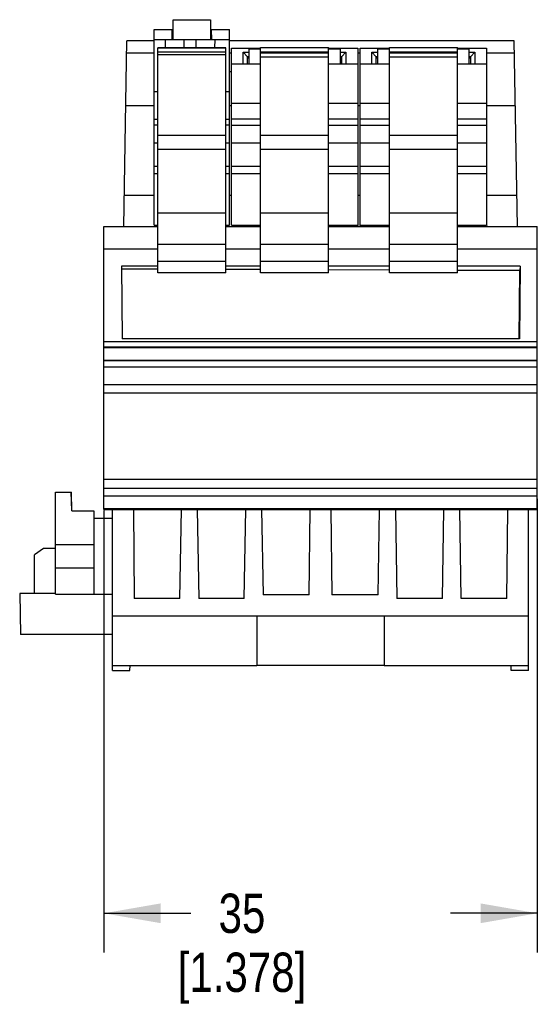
# Model space of a CAD drawing. Header units: inches. Extents: x 0 to 22, y 0 to 17.
# Tile 16 of 23: x 17.2 to 18.8, y 5.7 to 8.9. Entities that reach past the tile are written whole.
import ezdxf

# ---------------------------------------------------------------- set-up
doc = ezdxf.new("R2010")
doc.units = ezdxf.units.IN
doc.header["$LTSCALE"] = 1.21
doc.header["$MEASUREMENT"] = 0
doc.layers.get('0').update_dxf_attribs({"linetype": 'CONTINUOUS'})
doc.layers.add('DIMENSIONS', color=7, linetype='CONTINUOUS')
doc.styles.get("Standard").update_dxf_attribs({"font": 'txt', "width": 0.8})
doc.dimstyles.new('DIMSTYLE_1', dxfattribs={"dimtxt": 0.125, "dimasz": 0.18, "dimexe": 0.125, "dimexo": 0.0625, "dimgap": 0.0625, "dimtad": 0, "dimtih": 1, "dimtoh": 1, "dimdsep": 46, "dimtxsty": 'STANDARD', "dimblk": '_FILLED', "dimblk1": '_FILLED', "dimblk2": '_FILLED', "dimcen": 0.09, "dimadec": 0, "dimazin": 0, "dimtp": 0.01, "dimtm": 0.01, "dimtfac": 1, "dimtofl": 0, "dimtmove": 0, "dimatfit": 3, "dimldrblk": '_FILLED', "dimfxl": 1, "dimtolj": 1, "dimarcsym": 0})

# ---------------------------------------------------------------- blocks, each defined once
blk = doc.blocks.new('_FILLED')
at = {"color": 0, "linetype": 'BYBLOCK'}
blk.add_solid([(0, 0), (-1, 0.174), (-1, -0.174)], dxfattribs=at)
blk = doc.blocks.new('*D0')
at = {"layer": 'DIMENSIONS', "color": 2, "linetype": 'CONTINUOUS'}
for p, q in [((18.816, 7.3367), (18.816, 5.8941)), ((17.4381, 7.2995), (17.4381, 5.8941)), ((17.4381, 6.0191), (17.7146, 6.0191)), ((18.816, 6.0191), (18.5396, 6.0191))]:
    blk.add_line(p, q, dxfattribs=at)
at = {"layer": 'DIMENSIONS', "color": 2, "linetype": 'CONTINUOUS', "xscale": 0.18, "yscale": 0.18, "zscale": 0.18, "rotation": 179.9999999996}
blk.add_blockref('_FILLED', (17.4381, 6.0191), dxfattribs=at)
at = {"layer": 'DIMENSIONS', "color": 2, "linetype": 'CONTINUOUS', "xscale": 0.18, "yscale": 0.18, "zscale": 0.18}
blk.add_blockref('_FILLED', (18.816, 6.0191), dxfattribs=at)
at = {"layer": 'DIMENSIONS', "color": 2, "linetype": 'CONTINUOUS', "insert": (17.8771, 6.0816), "char_height": 0.125, "width": 0.7, "attachment_point": 2, "line_spacing_factor": 0.9}
blk.add_mtext('35\\P[1.378]', dxfattribs=at)

msp = doc.modelspace()

# ---------------------------------------------------------------- linework, layer by layer
at = {"color": 7, "linetype": 'CONTINUOUS'}
for p, q in [((17.658, 8.7971), (17.6586, 8.8601)), ((17.6586, 8.8601), (17.7767, 8.8601)), ((17.7767, 8.8601), (17.7772, 8.7971)), ((17.5975, 8.2065), (17.5975, 8.8286)), ((17.5975, 8.8286), (17.6583, 8.8286)), ((17.6546, 8.8286), (17.6543, 8.7971)), ((17.7769, 8.8286), (17.8377, 8.8286)), ((17.7809, 8.7971), (17.7806, 8.8286)), ((17.8377, 8.2065), (17.8377, 8.8286)), ((17.5975, 8.7971), (17.8377, 8.7971)), ((17.6331, 8.7971), (17.6333, 8.7711)), ((17.6921, 8.7971), (17.6923, 8.7711)), ((17.7311, 8.7711), (17.7313, 8.7971)), ((17.7904, 8.7971), (17.7901, 8.7711)), ((17.5011, 8.2026), (17.5114, 8.7931)), ((17.5975, 8.7931), (17.5114, 8.7931)), ((17.6093, 8.0557), (17.6093, 8.7711)), ((17.6093, 8.7711), (17.8259, 8.7711)), ((17.8259, 8.7702), (17.6093, 8.7702)), ((17.8259, 8.0557), (17.8259, 8.7711)), ((18.7427, 8.7931), (17.8377, 8.7931)), ((17.8436, 8.2065), (17.8436, 8.7695)), ((17.8436, 8.7695), (17.9361, 8.7695)), ((17.8987, 8.7672), (17.8987, 8.7183)), ((17.8987, 8.7672), (17.9361, 8.7672)), ((17.9361, 8.0557), (17.9361, 8.7714)), ((17.9361, 8.7714), (18.1526, 8.7714)), ((18.1526, 8.7702), (17.9361, 8.7702)), ((18.1526, 8.0557), (18.1526, 8.7714)), ((18.1526, 8.7695), (18.2452, 8.7695)), ((18.1526, 8.7672), (18.1901, 8.7672)), ((18.1901, 8.7183), (18.1901, 8.7672)), ((18.2452, 8.7695), (18.2452, 8.2065)), ((18.253, 8.2065), (18.253, 8.7695)), ((18.253, 8.7695), (18.3456, 8.7695)), ((18.3082, 8.7672), (18.3082, 8.7183)), ((18.3082, 8.7672), (18.3456, 8.7672)), ((18.3456, 8.0557), (18.3456, 8.7714)), ((18.3456, 8.7714), (18.5621, 8.7714)), ((18.5621, 8.7702), (18.3456, 8.7702)), ((18.5621, 8.0557), (18.5621, 8.7714)), ((18.5621, 8.7695), (18.6546, 8.7695)), ((18.5621, 8.7672), (18.5995, 8.7672)), ((18.5995, 8.7183), (18.5995, 8.7672)), ((18.6546, 8.7695), (18.6546, 8.2065)), ((18.753, 8.2026), (18.7427, 8.7931)), ((17.5975, 8.7538), (17.5107, 8.7538)), ((17.6093, 8.7574), (17.8259, 8.7574)), ((17.8259, 8.7483), (17.6093, 8.7483)), ((17.8436, 8.7538), (17.8377, 8.7538)), ((17.881, 8.7183), (17.881, 8.757)), ((17.881, 8.757), (17.8948, 8.7424)), ((17.881, 8.757), (17.8987, 8.757)), ((17.8948, 8.7183), (17.8948, 8.7424)), ((17.8987, 8.7424), (17.8948, 8.7424)), ((17.8987, 8.7379), (17.8948, 8.7379)), ((17.9361, 8.7574), (18.1526, 8.7574)), ((18.1526, 8.7537), (17.9361, 8.7537)), ((17.9361, 8.7419), (18.1526, 8.7419)), ((18.1901, 8.757), (18.2078, 8.757)), ((18.194, 8.7424), (18.1901, 8.7424)), ((18.194, 8.7379), (18.1901, 8.7379)), ((18.194, 8.7424), (18.2078, 8.757)), ((18.194, 8.7424), (18.194, 8.7183)), ((18.2078, 8.757), (18.2078, 8.7183)), ((18.253, 8.7538), (18.2452, 8.7538)), ((18.2904, 8.7183), (18.2904, 8.757)), ((18.2904, 8.757), (18.3042, 8.7424)), ((18.2904, 8.757), (18.3082, 8.757)), ((18.3042, 8.7183), (18.3042, 8.7424)), ((18.3082, 8.7424), (18.3042, 8.7424)), ((18.3082, 8.7379), (18.3042, 8.7379)), ((18.3456, 8.7574), (18.5621, 8.7574)), ((18.5621, 8.7537), (18.3456, 8.7537)), ((18.3456, 8.7419), (18.5621, 8.7419)), ((18.5995, 8.757), (18.6172, 8.757)), ((18.6034, 8.7424), (18.5995, 8.7424)), ((18.6034, 8.7379), (18.5995, 8.7379)), ((18.6034, 8.7424), (18.6172, 8.757)), ((18.6034, 8.7424), (18.6034, 8.7183)), ((18.6172, 8.757), (18.6172, 8.7183)), ((18.7434, 8.7538), (18.6546, 8.7538)), ((17.9361, 8.7183), (17.8436, 8.7183)), ((18.2452, 8.7183), (18.1526, 8.7183)), ((18.3456, 8.7183), (18.253, 8.7183)), ((18.6546, 8.7183), (18.5621, 8.7183)), ((17.8436, 8.6947), (17.8377, 8.6947)), ((17.5975, 8.6323), (17.6093, 8.6323)), ((17.8259, 8.6323), (17.8377, 8.6323)), ((17.5975, 8.5863), (17.5078, 8.5863)), ((17.8436, 8.5863), (17.8377, 8.5863)), ((17.8436, 8.5951), (17.9361, 8.5951)), ((18.1526, 8.5951), (18.2452, 8.5951)), ((18.253, 8.5863), (18.2452, 8.5863)), ((18.253, 8.5951), (18.3456, 8.5951)), ((18.5621, 8.5951), (18.6546, 8.5951)), ((18.7463, 8.5863), (18.6546, 8.5863)), ((17.6093, 8.5426), (17.5975, 8.5426)), ((17.5975, 8.5253), (17.6093, 8.5253)), ((17.8377, 8.5426), (17.8259, 8.5426)), ((17.8259, 8.5253), (17.8377, 8.5253)), ((17.9361, 8.5441), (17.8436, 8.5441)), ((17.8436, 8.5245), (17.9361, 8.5245)), ((18.2452, 8.5441), (18.1526, 8.5441)), ((18.1526, 8.5245), (18.2452, 8.5245)), ((18.3456, 8.5441), (18.253, 8.5441)), ((18.253, 8.5245), (18.3456, 8.5245)), ((18.6546, 8.5441), (18.5621, 8.5441)), ((18.5621, 8.5245), (18.6546, 8.5245)), ((17.6093, 8.4927), (17.8259, 8.4927)), ((17.9361, 8.4927), (18.1526, 8.4927)), ((18.3456, 8.4927), (18.5621, 8.4927)), ((17.5975, 8.4685), (17.6093, 8.4685)), ((17.8259, 8.4685), (17.8377, 8.4685)), ((17.8436, 8.4685), (17.9361, 8.4685)), ((18.1526, 8.4685), (18.2452, 8.4685)), ((18.253, 8.4685), (18.3456, 8.4685)), ((18.5621, 8.4685), (18.6546, 8.4685)), ((17.6093, 8.4487), (17.8259, 8.4487)), ((17.9361, 8.4487), (18.1526, 8.4487)), ((18.3456, 8.4487), (18.5621, 8.4487)), ((17.5975, 8.394), (17.6093, 8.394)), ((17.8259, 8.394), (17.8377, 8.394)), ((17.8436, 8.394), (17.9361, 8.394)), ((18.1526, 8.394), (18.2452, 8.394)), ((18.253, 8.394), (18.3456, 8.394)), ((18.5621, 8.394), (18.6546, 8.394)), ((17.5975, 8.3708), (17.6093, 8.3708)), ((17.8259, 8.3708), (17.8377, 8.3708)), ((17.8436, 8.3708), (17.9361, 8.3708)), ((18.1526, 8.3708), (18.2452, 8.3708)), ((18.253, 8.3708), (18.3456, 8.3708)), ((18.5621, 8.3708), (18.6546, 8.3708)), ((17.5975, 8.3014), (17.5028, 8.3014)), ((17.8436, 8.3014), (17.8377, 8.3014)), ((18.253, 8.3014), (18.2452, 8.3014)), ((18.7513, 8.3014), (18.6546, 8.3014)), ((17.8259, 8.2451), (17.6093, 8.2451)), ((18.1526, 8.2451), (17.9361, 8.2451)), ((18.5621, 8.2451), (18.3456, 8.2451)), ((17.4381, 7.303), (17.4381, 8.2026)), ((17.4381, 8.2026), (17.6093, 8.2026)), ((17.5975, 8.2065), (17.6093, 8.2065)), ((17.6067, 8.2065), (17.6067, 8.2026)), ((17.8259, 8.2065), (17.8377, 8.2065)), ((17.8259, 8.2026), (17.9361, 8.2026)), ((17.8436, 8.2065), (17.9361, 8.2065)), ((17.8515, 8.2034), (17.8751, 8.2034)), ((17.8751, 8.2026), (17.8751, 8.2065)), ((18.1526, 8.2065), (18.2452, 8.2065)), ((18.1526, 8.2026), (18.3456, 8.2026)), ((18.2137, 8.2026), (18.2137, 8.2065)), ((18.2137, 8.2034), (18.2845, 8.2034)), ((18.2141, 8.2034), (18.2141, 8.2065)), ((18.253, 8.2065), (18.3456, 8.2065)), ((18.2723, 8.2065), (18.2723, 8.2034)), ((18.2845, 8.2026), (18.2845, 8.2065)), ((18.5621, 8.2065), (18.6546, 8.2065)), ((18.5621, 8.2026), (18.816, 8.2026)), ((18.6231, 8.2026), (18.6231, 8.2065)), ((18.6231, 8.2034), (18.6588, 8.2034)), ((18.6474, 8.2034), (18.6474, 8.2065)), ((18.816, 7.303), (18.816, 8.2026)), ((17.6093, 8.1467), (17.8259, 8.1467)), ((17.9361, 8.1467), (18.1526, 8.1467)), ((18.3456, 8.1467), (18.5621, 8.1467)), ((17.4381, 8.1317), (17.6093, 8.1317)), ((17.8259, 8.1317), (17.9361, 8.1317)), ((18.1526, 8.1317), (18.3456, 8.1317)), ((18.5621, 8.1317), (18.816, 8.1317)), ((17.8259, 8.0911), (17.6093, 8.0911)), ((18.1526, 8.0911), (17.9361, 8.0911)), ((18.5621, 8.0911), (18.3456, 8.0911)), ((17.494, 8.0762), (17.496, 7.8453)), ((17.6093, 8.0762), (17.494, 8.0762)), ((17.6093, 8.0665), (17.4941, 8.0669)), ((17.8259, 8.0557), (17.6093, 8.0557)), ((17.9361, 8.0762), (17.8259, 8.0762)), ((17.9361, 8.0654), (17.8259, 8.0657)), ((18.1526, 8.0557), (17.9361, 8.0557)), ((18.3456, 8.0762), (18.1526, 8.0762)), ((18.3456, 8.064), (18.1526, 8.0646)), ((18.5621, 8.0557), (18.3456, 8.0557)), ((18.7612, 8.0762), (18.5621, 8.0762)), ((18.76, 8.0625), (18.5621, 8.0632)), ((18.7581, 7.8453), (18.76, 8.0625)), ((18.7612, 8.0762), (18.7592, 7.8453)), ((18.7612, 8.0762), (18.76, 8.0625)), ((18.816, 7.836), (17.4381, 7.836)), ((18.7592, 7.8453), (17.496, 7.8453)), ((17.4381, 7.8205), (18.816, 7.8205)), ((18.816, 7.8167), (17.4381, 7.8167)), ((17.4381, 7.7774), (18.816, 7.7774)), ((18.816, 7.7756), (17.4381, 7.7756)), ((17.4381, 7.7559), (18.816, 7.7559)), ((18.816, 7.6993), (17.4381, 7.6993)), ((17.4381, 7.6733), (18.816, 7.6733)), ((17.4381, 7.3992), (18.816, 7.3992)), ((17.2845, 7.0333), (17.2845, 7.3581)), ((17.2845, 7.3581), (17.3347, 7.3581)), ((17.3357, 7.2991), (17.3342, 7.3581)), ((17.3357, 7.2991), (17.3347, 7.3581)), ((17.4381, 7.3705), (18.816, 7.3705)), ((18.816, 7.3453), (17.4381, 7.3453)), ((17.3357, 7.2991), (17.4062, 7.2991)), ((17.4062, 7.2991), (17.4066, 7.2754)), ((17.4381, 7.3059), (18.816, 7.3059)), ((17.4381, 7.303), (18.816, 7.303)), ((17.4656, 6.7912), (17.4656, 7.303)), ((17.5322, 7.303), (17.5347, 7.0195)), ((17.6797, 7.0195), (17.6846, 7.303)), ((17.7348, 7.303), (17.7398, 7.0195)), ((17.8844, 7.0195), (17.8894, 7.303)), ((17.9396, 7.303), (17.9443, 7.0313)), ((18.0911, 7.0313), (18.0944, 7.303)), ((18.1597, 7.303), (18.163, 7.0313)), ((18.3098, 7.0313), (18.3146, 7.303)), ((18.3648, 7.303), (18.3697, 7.0195)), ((18.5143, 7.0195), (18.5193, 7.303)), ((18.5744, 7.0195), (18.5695, 7.303)), ((18.7194, 7.0195), (18.7219, 7.303)), ((18.7885, 6.7912), (18.7885, 7.303)), ((17.4066, 7.2754), (17.4066, 7.0333)), ((17.4066, 7.2754), (17.4656, 7.2754)), ((17.2457, 7.1786), (17.2176, 7.1589)), ((17.2845, 7.1786), (17.2457, 7.1786)), ((17.4066, 7.1908), (17.2845, 7.1908)), ((17.2176, 7.0353), (17.2176, 7.1589)), ((17.4066, 7.116), (17.2845, 7.116)), ((17.1704, 7.0353), (17.1726, 6.9054)), ((17.2845, 7.0353), (17.1704, 7.0353)), ((17.2845, 7.0333), (17.4656, 7.0333)), ((17.6797, 7.0195), (17.5347, 7.0195)), ((17.8844, 7.0195), (17.7398, 7.0195)), ((18.0911, 7.0313), (17.9443, 7.0313)), ((18.3098, 7.0313), (18.163, 7.0313)), ((18.5143, 7.0195), (18.3697, 7.0195)), ((18.7194, 7.0195), (18.5744, 7.0195)), ((17.4656, 6.9644), (17.9245, 6.9644)), ((17.9245, 6.9648), (18.3289, 6.9648)), ((17.9245, 6.9648), (17.9245, 6.8065)), ((18.3289, 6.9644), (18.7885, 6.9644)), ((18.3289, 6.9644), (18.3289, 6.8069)), ((17.4656, 6.9054), (17.1726, 6.9054)), ((17.4656, 6.8069), (17.9245, 6.8069)), ((17.521, 6.7912), (17.5212, 6.8069)), ((18.3289, 6.8065), (17.9245, 6.8065)), ((18.3289, 6.8069), (18.7885, 6.8069)), ((18.7332, 6.7912), (18.7329, 6.8069)), ((17.4656, 6.7912), (17.521, 6.7912)), ((18.7885, 6.7912), (18.7332, 6.7912))]:
    msp.add_line(p, q, dxfattribs=at)

# ---------------------------------------------------------------- dimensions: what is measured, and where the dimension line sits
at = {"layer": 'DIMENSIONS', "color": 2, "linetype": 'CONTINUOUS'}
dim = msp.add_linear_dim(base=(17.4381, 6.0191), p1=(18.816, 7.3992), p2=(17.4381, 7.362), angle=180, dimstyle='DIMSTYLE_1', dxfattribs=at)
dim.commit()
dim.dimension.update_dxf_attribs({"geometry": '*D0', "text_midpoint": (18.1271, 5.9254), "dimtype": 160})

doc.saveas('drawing.dxf')
